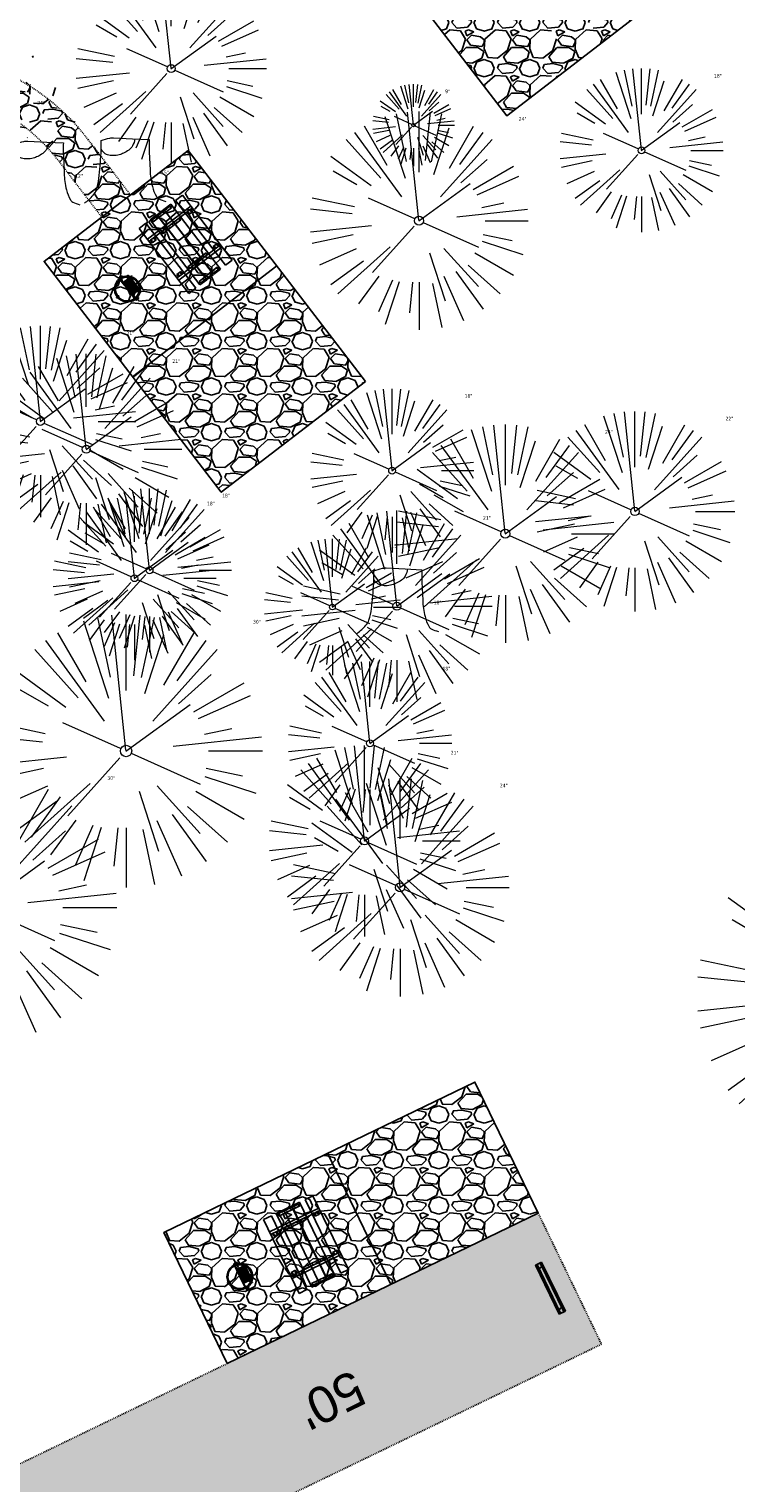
# Model space of a CAD drawing. Header units: feet. Extents: x 1134296 to 1140710, y 647902 to 649877.
# Tile 43 of 57: x 1134805 to 1134883, y 649015 to 649174. Entities that reach past the tile are written whole.
import ezdxf

# ---------------------------------------------------------------- set-up
doc = ezdxf.new("R2010")
doc.units = ezdxf.units.FT
doc.header["$MEASUREMENT"] = 0
doc.linetypes.add('RAD', pattern=[0.13, 0.08, -0.05])
for name, color, linetype, lineweight in [('-ANGLE-IRON', 8, 'Continuous', 25), ('V-SITE-VEGE', 55, 'Continuous', 18), ('V-SITE-VEGE-TEXT', 8, 'Continuous', 18)]:
    doc.layers.add(name, color=color, linetype=linetype, lineweight=lineweight)
for name, color, linetype in [('-BOLTS-LAGS-SCREWS', 7, 'Continuous'), ('-CONCRETE', 9, 'Continuous'), ('-HARDWARE', 7, 'Continuous'), ('-TIMBER', 5, 'Continuous'), ('C-CAMPSITE-PADS', 6, 'Continuous'), ('C-PRKG-ASPH', 8, 'Continuous'), ('C-PRKG-GRVL', 8, 'Continuous'), ('C-PRKG-WHEL-STOP', 9, 'Continuous'), ('C-ROAD-ASPHALT', 1, 'Continuous'), ('C-ROAD-GRVL', 1, 'RAD'), ('C-SWLK-GRVL', 6, 'RAD'), ('C-SWLK-GRVL-PATT', 8, 'Continuous'), ('G-XREF', 7, 'Continuous')]:
    doc.layers.add(name, color=color, linetype=linetype)
doc.styles.add('Arial', font='arial.ttf')
doc.styles.add('SEI-Dim & Leader', font='tahoma.ttf')
pattern_1 = [(228.012787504, (3.6, 5), (-40.00000000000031, -45.00000000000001), [0.67268, -66.5954402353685]), (184.969740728, (3.15, 4.5), (59.99999999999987, 5.000000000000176), [1.15434, -114.27962380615]), (132.510447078, (2, 4.4), (50.00000000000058, -54.99999999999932), [0.8139400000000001, -80.5801629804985]), (267.273689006, (0.05, 3.15), (5.000000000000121, 100.0000000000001), [1.05119, -104.067790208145]), (292.833654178, (0, 2.1), (-24.99999999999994, 60.00000000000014), [1.030775, -102.0468656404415]), (357.273689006, (0.4, 1.15), (-100.0000000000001, 5.000000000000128), [1.05119, -104.067790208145]), (37.6942404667, (1.45, 1.1), (-64.99999999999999, -49.99999999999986), [1.390145, -137.62424274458]), (72.2553283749, (2.55, 1.95), (35.00000000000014, 110), [1.31244, -129.9316074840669]), (121.429565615, (2.95, 3.2), (-40.0000000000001, 64.99999999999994), [1.05475, -104.420365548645]), (175.236358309, (2.4, 4.1), (54.99999999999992, -5.00000000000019), [1.20416, -59.0038128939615]), (222.397437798, (1.2, 4.2), (-59.99999999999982, -54.99999999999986), [1.55724, -154.1668750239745]), (138.814074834, (5, 3.1), (-35.00000000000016, 30), [0.5315049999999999, -52.61922406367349]), (171.46923439, (4.600000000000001, 3.45), (64.99999999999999, -9.999999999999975), [1.011185, -100.107557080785]), (225, (3.6, 3.6), (-5.551115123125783e-16, -4.999999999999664), [0.707105, -6.3639628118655]), (203.198590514, (3.25, 4.2), (24.99999999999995, 9.999999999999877), [0.38079, -37.6980755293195]), (291.801409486, (2.9, 4.050000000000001), (-4.99999999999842, 15.00000000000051), [0.538515, -26.3873090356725]), (30.96375653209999, (3.1, 3.55), (15.00000000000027, 9.999999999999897), [0.874645, -28.2801144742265]), (161.565051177, (3.85, 4), (10.00000000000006, -4.999999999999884), [0.632455, -15.178933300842]), (16.389540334, (0, 4.050000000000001), (49.99999999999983, 15.00000000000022), [0.886, -87.714225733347]), (70.3461759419, (0.8500000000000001, 4.3), (-20.0000000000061, -55.00000000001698), [0.7433049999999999, -73.58703873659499]), (293.198590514, (3.85, 5), (-9.999999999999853, 24.99999999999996), [0.761575, -37.3172905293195]), (343.610459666, (4.149999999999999, 4.3), (-49.99999999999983, 15.00000000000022), [0.8859999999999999, -87.71422573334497]), (339.44395478, (0, 0.95), (-25.00000000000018, 10.00000000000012), [0.8543999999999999, -41.86561872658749]), (294.775140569, (0.8, 0.65), (-25.00000000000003, 55.00000000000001), [0.71589, -70.87321531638]), (66.8014094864, (3.9, 0), (9.999999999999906, 24.99999999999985), [0.761575, -37.3172905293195]), (17.3540246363, (4.2, 0.7000000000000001), (-64.99999999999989, -19.99999999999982), [0.838155, -82.97711807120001]), (69.44395478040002, (1.45, 0), (-10.00000000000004, -24.99999999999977), [0.4272, -42.29281872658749]), (101.309932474, (3.6, 0), (-4.999999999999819, 20.00000000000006), [0.25495, -25.240147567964]), (165.963756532, (3.55, 0.25), (14.99999999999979, -5.000000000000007), [1.030775, -19.5847531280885]), (186.009005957, (2.55, 0.5), (50.00000000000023, 4.999999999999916), [0.9552499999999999, -94.56961587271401]), (303.690067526, (3.1, 3.1), (-4.999999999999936, 9.999999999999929), [0.7211099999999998, -17.30664637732]), (353.157226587, (3.5, 2.5), (85.00000000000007, -10.00000000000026), [1.25897, -124.6378131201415]), (60.9453959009, (4.75, 2.35), (-19.99999999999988, -34.99999999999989), [0.51478, -50.963370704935]), (90, (5, 2.8), (-4.999999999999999, 5), [0.3, -4.699999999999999]), (120.256437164, (2.45, 0.65), (20.00000000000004, -35.00000000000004), [0.69462, -68.76759994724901]), (48.01278750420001, (2.1, 1.25), (40, 44.99999999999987), [1.34536, -65.92276023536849]), (0, (3, 2.25), (5, 5), [1.3, -3.7]), (325.3048464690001, (4.3, 2.25), (50.0000000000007, -34.99999999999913), [0.7905699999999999, -78.26637150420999]), (254.054604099, (4.95, 1.8), (-5.000000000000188, -20.00000000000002), [0.72801, -35.6725394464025]), (207.645975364, (4.75, 1.1), (-94.99999999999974, -50.00000000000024), [1.185325, -117.347370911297]), (175.42607874, (3.7, 0.55), (-64.99999999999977, 5.000000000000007), [1.253995, -124.1453670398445])]
pattern_2 = [(115, (0, 0), (-1.132884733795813, -0.5282728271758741), [])]

# ---------------------------------------------------------------- blocks, each defined once
blk = doc.blocks.new('V-SITE-VEGE-Coniferious Tree 2')
at = {"color": 0, "linetype": 'ByBlock'}
for p, q in [((-0.0574950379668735, 0.2703678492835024), (-0.1039851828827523, 0.4890788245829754)), ((-0.0003172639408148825, 0.0025937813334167), (-0.05229705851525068, 0.4972664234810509)), ((-3.601054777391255e-05, 0.2219193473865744), (-3.601054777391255e-05, 0.5000060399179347)), ((0.02890183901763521, 0.2753366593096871), (0.05222503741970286, 0.4972664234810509)), ((0.0571938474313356, 0.2692740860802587), (0.1039131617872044, 0.4890788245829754)), ((-0.06264093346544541, 0.1926377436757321), (-0.1545378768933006, 0.4755369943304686)), ((-0.07913071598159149, 0.1088658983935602), (-0.2939353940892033, 0.4045257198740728)), ((-0.1460065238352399, 0.2528363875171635), (-0.2500390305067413, 0.4330260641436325)), ((0.06850648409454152, 0.2109817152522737), (0.1382469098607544, 0.425630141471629)), ((0.139142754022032, 0.2410654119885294), (0.2499670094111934, 0.4330260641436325)), ((0.1868724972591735, 0.2572635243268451), (0.2938633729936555, 0.4045257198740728)), ((-0.1756943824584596, 0.1950752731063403), (-0.3346129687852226, 0.3715878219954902)), ((0.09777767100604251, 0.108636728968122), (0.3345409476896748, 0.3715878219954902)), ((-0.2201011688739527, 0.1598873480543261), (-0.4045617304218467, 0.2938993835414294)), ((0.1919663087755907, 0.1728666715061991), (0.3115823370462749, 0.2805763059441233)), ((-0.2844040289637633, 0.1641894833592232), (-0.393144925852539, 0.2269610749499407)), ((0.2487690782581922, 0.143647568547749), (0.4329900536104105, 0.2500030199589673)), ((0.2658942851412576, 0.1183972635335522), (0.4567507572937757, 0.2033670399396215)), ((-0.0009318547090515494, -0.0006770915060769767), (0.2349564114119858, 0.1707208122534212)), ((-0.2961437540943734, 0.06292784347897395), (-0.4891148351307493, 0.1039491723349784)), ((-0.01992166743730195, 0.008854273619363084), (-0.2318825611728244, 0.1032199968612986)), ((-0.3060292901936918, 0.03215663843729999), (-0.4973024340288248, 0.05226104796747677)), ((0.173080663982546, 0.01818771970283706), (0.497230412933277, 0.05226104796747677)), ((0.2872695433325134, 0.06106323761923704), (0.3884790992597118, 0.08257391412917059)), ((0.3024988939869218, 0), (0.4999700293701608, 0)), ((-0.2182782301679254, -0.02292736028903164), (-0.4973024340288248, -0.05226104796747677)), ((-0.02300503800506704, -0.02554197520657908), (-0.2137781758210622, -0.2373882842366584)), ((0.01849546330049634, -0.008260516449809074), (0.2719985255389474, -0.1211160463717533)), ((-0.302185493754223, -0.0642195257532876), (-0.4891148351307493, -0.1039491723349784)), ((0.2936342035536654, -0.06241742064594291), (0.4274066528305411, -0.09084484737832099)), ((-0.2881436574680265, -0.1282723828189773), (-0.4568227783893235, -0.2033670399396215)), ((-0.1320480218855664, -0.1188660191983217), (-0.3716238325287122, -0.3345769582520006)), ((0.1143820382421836, -0.1271057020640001), (0.2718110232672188, -0.301920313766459)), ((0.2891445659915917, -0.09395946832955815), (0.4755009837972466, -0.1545018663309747)), ((0.04781873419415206, -0.1473038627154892), (0.1192466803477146, -0.3671294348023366)), ((0.2555295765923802, -0.1475434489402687), (0.4329900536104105, -0.2500030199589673)), ((-0.254528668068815, -0.1848980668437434), (-0.4045617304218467, -0.2938993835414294)), ((0.2253521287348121, -0.2029399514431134), (0.3715518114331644, -0.3345769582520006)), ((-0.1842986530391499, -0.2536176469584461), (-0.2766747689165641, -0.3807650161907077)), ((0.1131111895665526, -0.2541280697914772), (0.2033310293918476, -0.4567867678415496)), ((0.1688618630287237, -0.2324611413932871), (0.2938633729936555, -0.4045257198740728)), ((-0.1213812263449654, -0.2725449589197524), (-0.1855903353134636, -0.4167758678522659)), ((-0.09098502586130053, -0.2799408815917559), (-0.1545378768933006, -0.4755369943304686)), ((-0.02966136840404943, -0.2817638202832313), (-0.04434904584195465, -0.4216092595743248)), ((-3.601054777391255e-05, -0.2817638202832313), (-3.601054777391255e-05, -0.5000060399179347)), ((0.06104806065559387, -0.2873055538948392), (0.1039131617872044, -0.4890788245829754))]:
    blk.add_line(p, q, dxfattribs=at)
blk.add_circle((-3.601054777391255e-05, 0), 0.02083358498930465)
blk = doc.blocks.new('V-SITE-VEGE-Stump')
for points in [[(-0.07764030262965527, 0.1564565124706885, -0.02766804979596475), (-0.05341885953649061, 0.1633605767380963, -0.0679781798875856), (-0.04316680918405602, 0.1642506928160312), (0.008593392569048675, 0.1616126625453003), (0.05395851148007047, 0.1590945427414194)], [(0.01506844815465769, 0.161253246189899, -0.08286378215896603), (0.008147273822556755, 0.1419669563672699, -0.1113242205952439), (-0.002098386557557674, 0.130555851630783, -0.03931328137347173), (-0.01592715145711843, 0.1222882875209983, -0.04919659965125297), (-0.02797848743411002, 0.1177254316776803, -0.06600187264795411), (-0.0446681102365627, 0.1155126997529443, -0.07018691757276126), (-0.06035359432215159, 0.1177254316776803, -0.1148593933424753), (-0.06850904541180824, 0.1222766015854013, -0.0759377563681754), (-0.07734269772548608, 0.1331671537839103)], [(0.05395851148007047, 0.1590945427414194, 0.004334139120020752), (0.05376627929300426, 0.1369184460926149, 0.00834373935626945), (0.05395851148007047, 0.1253997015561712), (0.05605689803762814, 0.07623641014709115, 0.04625247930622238), (0.06241632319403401, 0.03170819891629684, 0.06962485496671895), (0.07334360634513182, 0.00381048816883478, 0.1497246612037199), (0.07941695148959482, -0.001975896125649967, 0.05852299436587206), (0.09922370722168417, -0.009139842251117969)], [(-0.122905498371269, -0.01429599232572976, 0.05261256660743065), (-0.09863241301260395, 0.007697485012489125, 0.1061947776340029), (-0.09053039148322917, 0.02191696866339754, 0.04486152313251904), (-0.08374707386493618, 0.05273626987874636, 0.02007395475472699), (-0.07764030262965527, 0.1228815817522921, 0.01167487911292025), (-0.07732468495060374, 0.1363966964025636, 0.007866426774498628), (-0.07764030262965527, 0.1564565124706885)]]:
    blk.add_lwpolyline(points, format="xyb")
blk = doc.blocks.new('C_XBASE-PACTOLA_02403811')
at = {"layer": 'V-SITE-VEGE'}
for name, p, xscale, yscale, zscale in [('V-SITE-VEGE-Coniferious Tree 2', (1134820.595, 649169.968), 20.99974632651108, 20.99974632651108, 20.99974632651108), ('V-SITE-VEGE-Coniferious Tree 2', (1134872.324, 649160.985), 17.99978256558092, 17.99978256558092, 17.99978256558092), ('V-SITE-VEGE-Coniferious Tree 2', (1134847.242, 649163.767), 8.999891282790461, 8.999891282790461, 8.999891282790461), ('V-SITE-VEGE-Stump', (1134806.56, 649155.39), 40.31522404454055, 40.31522404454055, 40.31522404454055), ('V-SITE-VEGE-Stump', (1134816.009, 649155.756), 40.31522404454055, 40.31522404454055, 40.31522404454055), ('V-SITE-VEGE-Coniferious Tree 2', (1134806.217, 649131.199), 20.99974632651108, 20.99974632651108, 20.99974632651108), ('V-SITE-VEGE-Coniferious Tree 2', (1134811.259, 649128.138), 20.99974632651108, 20.99974632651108, 20.99974632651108), ('V-SITE-VEGE-Coniferious Tree 2', (1134844.9, 649125.796), 17.99978256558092, 17.99978256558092, 17.99978256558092), ('V-SITE-VEGE-Coniferious Tree 2', (1134871.596, 649121.31), 21.99973424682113, 21.99973424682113, 21.99973424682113), ('V-SITE-VEGE-Coniferious Tree 2', (1134818.218, 649114.843), 17.99978256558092, 17.99978256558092, 17.99978256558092), ('V-SITE-VEGE-Coniferious Tree 2', (1134816.556, 649113.971), 17.99978256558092, 17.99978256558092, 17.99978256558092), ('V-SITE-VEGE-Coniferious Tree 2', (1134845.42, 649110.898), 20.99974632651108, 20.99974632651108, 20.99974632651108), ('V-SITE-VEGE-Coniferious Tree 2', (1134838.328, 649110.807), 14.99981880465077, 14.99981880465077, 14.99981880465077), ('V-SITE-VEGE-Stump', (1134845.999, 649108.487), 40.31522404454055, 40.31522404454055, 40.31522404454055), ('V-SITE-VEGE-Coniferious Tree 2', (1134815.631, 649094.987), 29.99963760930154, 29.99963760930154, 29.99963760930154), ('V-SITE-VEGE-Coniferious Tree 2', (1134842.463, 649095.83), 17.99978256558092, 17.99978256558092, 17.99978256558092), ('V-SITE-VEGE-Coniferious Tree 2', (1134841.87, 649085.101), 20.99974632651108, 20.99974632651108, 20.99974632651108), ('V-SITE-VEGE-Coniferious Tree 2', (1134799.621, 649077.804), 29.99963760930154, 29.99963760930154, 29.99963760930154), ('V-SITE-VEGE-Coniferious Tree 2', (1134896.434, 649068.267), 35.99956513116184, 35.99956513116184, 35.99956513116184)]:
    blk.add_blockref(name, p, dxfattribs=dict(at, xscale=xscale, yscale=yscale, zscale=zscale))
at = {"layer": 'V-SITE-VEGE', "xscale": 23.99971008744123, "yscale": 23.99971008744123, "zscale": 23.99971008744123, "rotation": 8.537736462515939e-07}
for p in [(1134847.857, 649153.259), (1134857.354, 649118.862), (1134845.779, 649079.993)]:
    blk.add_blockref('V-SITE-VEGE-Coniferious Tree 2', p, dxfattribs=at)
at = {"layer": 'V-SITE-VEGE-TEXT', "char_height": 0.4, "attachment_point": 7, "style": 'SEI-Dim & Leader'}
for s, insert in [('18"', (1134880.29934375, 649168.985)), ('24"', (1134805.864125, 649166.017)), ('9"', (1134850.729671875, 649167.267)), ('24"', (1134858.824125, 649164.259)), ('12"', (1134810.037594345, 649157.99)), ('15"', (1134819.486594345, 649158.356)), ('21"', (1134815.688234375, 649140.699)), ('21"', (1134820.730234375, 649137.638)), ('18"', (1134852.87534375, 649133.796)), ('22"', (1134881.565864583, 649131.31)), ('24"', (1134868.321125, 649129.862)), ('18"', (1134826.19334375, 649122.843)), ('18"', (1134824.53134375, 649121.971)), ('21"', (1134854.891234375, 649120.398)), ('15"', (1134844.807453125, 649117.307)), ('18"', (1134849.476594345, 649111.0869999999)), ('30"', (1134829.58990625, 649108.987)), ('18"', (1134850.43834375, 649103.83)), ('21"', (1134851.341234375, 649094.601)), ('30"', (1134813.57990625, 649091.804)), ('24"', (1134856.746125, 649090.993))]:
    blk.add_mtext(s, dxfattribs=dict(at, insert=insert))
blk = doc.blocks.new('Wheel_Stop')
for points in [[(-36, 6.75), (36, 6.75)], [(-36, -2.25), (-36, 6.75)], [(-35.625, 4.5), (-36, 6.75)], [(-35.625, 0), (-36, -2.25)], [(-35.955, 6.48), (35.955, 6.48)], [(-35.625, 4.5), (-35.625, 0)], [(-35.625, 4.5), (35.625, 4.5)], [(-35.625, 0), (35.625, 0)], [(35.625, 4.5), (36, 6.75)], [(35.625, 4.5), (35.625, 0)], [(35.625, 0), (36, -2.25)], [(36, -2.25), (36, 6.75)], [(-36, -2.25), (36, -2.25)], [(-35.955, -1.98), (35.955, -1.98)]]:
    blk.add_lwpolyline(points)
for centre in [(-30, 2.25), (30, 2.25)]:
    blk.add_circle(centre, 0.5)
blk = doc.blocks.new('10FT_Precast Table')
at = {"layer": '-ANGLE-IRON'}
for p, q in [((-28.53399626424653, 27.12499979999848), (-28.53399626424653, 33.62500020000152)), ((-28.53399626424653, 33.62500020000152), (-24.53403626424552, 33.62500020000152)), ((-24.53403626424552, 27.12499979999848), (-28.53399626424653, 27.12499979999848)), ((-24.53403626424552, 33.62500020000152), (-24.53403626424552, 27.12499979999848)), ((28.46604333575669, 27.12499979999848), (28.46604333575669, 33.62500020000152)), ((28.46604333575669, 33.62500020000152), (32.4660033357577, 33.62500020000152)), ((32.4660033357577, 27.12499979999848), (28.46604333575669, 27.12499979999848)), ((32.4660033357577, 33.62500020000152), (32.4660033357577, 27.12499979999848)), ((-49.49999999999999, 15.84066587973), (-52.49999999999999, 15.84066587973)), ((-52.49999999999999, 15.84066587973), (-52.49999999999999, -14.65933416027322)), ((-49.49999999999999, -14.65933416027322), (-49.49999999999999, 15.84066587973)), ((-25.53399626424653, 15.8406658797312), (-28.53399626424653, 15.8406658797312)), ((-28.53399626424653, 15.8406658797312), (-28.53399626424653, -14.65933416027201)), ((-25.53399626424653, -14.65933416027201), (-25.53399626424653, 15.8406658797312)), ((32.4660033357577, 15.84066587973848), (29.4660033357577, 15.84066587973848)), ((29.4660033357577, 15.84066587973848), (29.4660033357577, -14.65933416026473)), ((32.4660033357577, -14.65933416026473), (32.4660033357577, 15.84066587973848)), ((52.50000000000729, 15.8406658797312), (49.50000000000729, 15.8406658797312)), ((49.50000000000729, 15.8406658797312), (49.50000000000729, -14.65933416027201)), ((52.50000000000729, -14.65933416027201), (52.50000000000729, 15.8406658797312)), ((-52.49999999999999, -14.65933416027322), (-49.49999999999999, -14.65933416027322)), ((-28.53399626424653, -14.65933416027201), (-25.53399626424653, -14.65933416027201)), ((29.4660033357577, -14.65933416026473), (32.4660033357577, -14.65933416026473)), ((49.50000000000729, -14.65933416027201), (52.50000000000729, -14.65933416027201)), ((-28.53399626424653, -33.62500019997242), (-28.53399626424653, -27.12499979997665)), ((-28.53399626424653, -27.12499979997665), (-24.53403626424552, -27.12499979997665)), ((-24.53403626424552, -33.62500019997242), (-28.53399626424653, -33.62500019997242)), ((-24.53403626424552, -27.12499979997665), (-24.53403626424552, -33.62500019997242)), ((28.46604333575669, -33.62500019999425), (28.46604333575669, -27.1249997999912)), ((28.46604333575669, -27.1249997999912), (32.4660033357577, -27.1249997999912)), ((32.4660033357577, -33.62500019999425), (28.46604333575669, -33.62500019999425)), ((32.4660033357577, -27.1249997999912), (32.4660033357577, -33.62500019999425))]:
    blk.add_line(p, q, dxfattribs=at)
at = {"layer": '-BOLTS-LAGS-SCREWS'}
for centre in [(-26.53401626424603, 32.12500020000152), (-26.53401626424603, 28.62499979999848), (30.46602333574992, 32.12500020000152), (30.46602333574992, 28.62499979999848), (-50.99999999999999, 14.84066987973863), (-50.99999999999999, 9.340670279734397), (-50.99999999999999, 3.340670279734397), (-27.03399626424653, 14.84066987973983), (-27.03399626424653, 9.340670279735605), (-27.03399626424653, 3.340670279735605), (30.9660033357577, 14.84066987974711), (30.9660033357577, 9.34067027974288), (30.9660033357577, 3.340670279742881), (51.00000000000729, 14.84066987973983), (51.00000000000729, 9.340670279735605), (51.00000000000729, 3.340670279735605), (-50.99999999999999, -2.159338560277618), (-50.99999999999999, -8.159338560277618), (-50.99999999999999, -13.65933816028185), (-27.03399626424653, -2.15933856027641), (-27.03399626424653, -8.15933856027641), (-27.03399626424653, -13.65933816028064), (30.9660033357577, -2.159338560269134), (30.9660033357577, -8.159338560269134), (30.9660033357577, -13.65933816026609), (51.00000000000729, -2.15933856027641), (51.00000000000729, -8.15933856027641), (51.00000000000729, -13.65933816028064), (-26.53401626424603, -28.62499979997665), (-26.53401626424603, -32.12500019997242), (30.46602333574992, -28.6249997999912), (30.46602333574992, -32.12500019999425)]:
    blk.add_circle(centre, 0.15625000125, dxfattribs=at)
at = {"layer": '-CONCRETE'}
for p, q in [((-32.03399630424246, -35.99999999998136), (-32.03399630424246, 35.99999999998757)), ((-28.53399626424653, 35.99999999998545), (-28.53399626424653, 33.62500020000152)), ((-28.53399626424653, -27.12499979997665), (-28.53399626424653, 27.12499979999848)), ((32.4660033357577, 36), (32.4660033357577, 33.62500020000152)), ((32.4660033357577, -27.1249997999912), (32.4660033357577, 27.12499979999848)), ((35.96600337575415, -35.99999999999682), (35.96600337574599, 35.99999999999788)), ((-28.53399626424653, -35.99999999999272), (-28.53399626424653, -33.62500019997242)), ((32.4660033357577, -33.62500019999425), (32.4660033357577, -36))]:
    blk.add_line(p, q, dxfattribs=at)
at = {"layer": '-TIMBER'}
for p, q in [((-53.99999999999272, 24.74999999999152), (-54, 35.99999999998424)), ((-54, 35.99999999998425), (54, 36.0000000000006)), ((-54, 24.74999999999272), (53.99999999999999, 24.74999999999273)), ((54.00000000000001, 24.75000000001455), (54.00000000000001, 36)), ((-53.99999999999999, 6.465667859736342), (-53.99999999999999, 17.71566785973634)), ((-53.99999999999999, 17.71566785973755), (54, 17.71566785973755)), ((-53.99999999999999, 6.46566785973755), (54, 6.46566785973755)), ((-53.99999999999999, -5.034336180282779), (-53.99999999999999, 6.215667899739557)), ((-53.99999999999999, 6.215667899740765), (54, 6.215667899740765)), ((54.00000000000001, 17.71566785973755), (54.00000000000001, 6.46566785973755)), ((54.00000000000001, 6.215667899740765), (54.00000000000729, -5.034336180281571)), ((54.00000000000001, -5.034336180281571), (-53.99999999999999, -5.034336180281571)), ((-53.99999999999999, -16.53433614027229), (-53.99999999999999, -5.28433614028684)), ((54.00000000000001, -5.284336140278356), (-53.99999999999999, -5.284336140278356)), ((54.00000000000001, -16.53433614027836), (-53.99999999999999, -16.53433614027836)), ((54.00000000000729, -5.28433614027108), (54.00000000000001, -16.53433614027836)), ((-54, -35.99999999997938), (-53.99999999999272, -24.74999999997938)), ((-54, -24.74999999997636), (53.99999999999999, -24.75000000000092)), ((-54, -35.99999999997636), (53.99999999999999, -36.00000000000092)), ((54.00000000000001, -36), (54.00000000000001, -24.75))]:
    blk.add_line(p, q, dxfattribs=at)
blk = doc.blocks.new('*X386')
at = {"color": 0}
for p, q in [((146.0622026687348, 353.5980429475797), (146.1426743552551, 353.6785146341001)), ((146.0622026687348, 352.8909361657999), (146.8122026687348, 353.6409361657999)), ((146.0622026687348, 352.5373827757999), (146.8122026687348, 353.2873827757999)), ((146.0622026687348, 351.8302759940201), (146.8122026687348, 352.5802759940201)), ((146.0622026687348, 351.4767226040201), (146.8122026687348, 352.2267226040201)), ((146.0622026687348, 350.7696158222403), (146.8122026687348, 351.5196158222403)), ((146.3246548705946, 350.6785146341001), (146.8122026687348, 351.1660624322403))]:
    blk.add_line(p, q, dxfattribs=at)
blk = doc.blocks.new('Pilot Rocks FS-30_18_PA')
at = {"layer": '-HARDWARE'}
for p, q in [((-8.817777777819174, 0.04421580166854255), (-17.86666666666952, 0.04421580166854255)), ((-17.86666666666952, 0.04421580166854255), (-12.77892653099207, 0.04421580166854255)), ((-10.20000000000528, 0.04421580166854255), (10.19999999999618, 0.04421580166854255)), ((8.817777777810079, 0.04421580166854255), (17.86666666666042, 0.04421580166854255)), ((12.77892653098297, 0.04421580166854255), (17.86666666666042, 0.04421580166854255)), ((-18.93333333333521, -4.555784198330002), (-18.93333333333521, -1.355784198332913)), ((-18.93333333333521, -1.355784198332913), (-18.86666666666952, -1.355784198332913)), ((-18.86666666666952, -1.355784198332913), (-18.86666666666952, -0.9557841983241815)), ((-18.86666666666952, -1.355784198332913), (-18.86666666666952, -0.9557841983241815)), ((-18.20000000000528, -1.355784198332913), (-18.20000000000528, -0.9557841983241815)), ((-18.20000000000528, -0.9557841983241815), (-18.20000000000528, -1.355784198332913)), ((-18.20000000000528, -1.355784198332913), (-18.13333333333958, -1.355784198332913)), ((-18.13333333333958, -1.355784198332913), (-18.13333333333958, -4.555784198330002)), ((-8.817777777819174, -0.6224508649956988), (-17.86666666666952, -0.6224508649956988)), ((-13.33940419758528, -0.6224508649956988), (-17.86666666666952, -0.6224508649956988)), ((-10.20000000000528, -0.6224508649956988), (10.19999999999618, -0.6224508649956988)), ((-10.20000000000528, -0.6224508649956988), (-10.20000000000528, -11.31238912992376)), ((-10.20000000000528, -11.31238912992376), (-10.20000000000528, -14.84572246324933)), ((-10.20000000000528, -13.68324198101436), (-10.20000000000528, -14.84572246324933)), ((-9.533333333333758, -0.6224508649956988), (-9.533333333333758, -11.31238912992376)), ((-9.533333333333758, -11.31238912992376), (-9.533333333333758, -14.84572246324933)), ((-9.533333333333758, -11.64572246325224), (9.533333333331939, -11.64572246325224)), ((-9.533333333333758, -12.31238912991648), (9.533333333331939, -12.31238912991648)), ((-9.533333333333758, -14.84572246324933), (-9.533333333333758, -14.47618734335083)), ((-8.817777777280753, -0.6224508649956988), (-8.817777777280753, -11.64572246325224)), ((-8.284444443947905, -0.6224508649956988), (-8.284444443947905, -11.64572246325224)), ((-7.502222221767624, -0.6224508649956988), (-7.502222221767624, -11.64572246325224)), ((-6.9688888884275, -0.6224508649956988), (-6.9688888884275, -11.64572246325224)), ((-6.18666666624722, -0.6224508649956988), (-6.18666666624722, -11.64572246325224)), ((-5.653333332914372, -0.6224508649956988), (-5.653333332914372, -11.64572246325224)), ((-4.871111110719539, -0.6224508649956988), (-4.871111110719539, -11.64572246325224)), ((-4.337777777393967, -0.6224508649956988), (-4.337777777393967, -11.64572246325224)), ((-3.555555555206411, -0.6224508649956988), (-3.555555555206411, -11.64572246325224)), ((-3.022222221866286, -0.6224508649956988), (-3.022222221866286, -11.64572246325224)), ((-2.23999999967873, -0.6224508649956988), (-2.23999999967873, -11.64572246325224)), ((-1.706666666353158, -0.6224508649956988), (-1.706666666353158, -11.64572246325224)), ((-0.9244444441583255, -0.6224508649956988), (-0.9244444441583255, -11.64572246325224)), ((-0.3911111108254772, -0.6224508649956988), (-0.3911111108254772, -11.64572246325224)), ((0.3911111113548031, -0.6224508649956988), (0.3911111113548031, -11.64572246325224)), ((0.9244444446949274, -0.6224508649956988), (0.9244444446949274, -11.64572246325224)), ((1.706666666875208, -0.6224508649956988), (1.706666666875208, -11.64572246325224)), ((2.240000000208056, -0.6224508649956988), (2.240000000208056, -11.64572246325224)), ((3.022222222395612, -0.6224508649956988), (3.022222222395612, -11.64572246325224)), ((3.555555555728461, -0.6224508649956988), (3.555555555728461, -11.64572246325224)), ((4.337777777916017, -0.6224508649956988), (4.337777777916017, -11.64572246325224)), ((4.871111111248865, -0.6224508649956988), (4.871111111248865, -11.64572246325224)), ((5.653333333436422, -0.6224508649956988), (5.653333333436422, -11.64572246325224)), ((6.18666666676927, -0.6224508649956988), (6.18666666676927, -11.64572246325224)), ((6.968888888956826, -0.6224508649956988), (6.968888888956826, -11.64572246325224)), ((7.502222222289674, -0.6224508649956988), (7.502222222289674, -11.64572246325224)), ((8.28444444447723, -0.6224508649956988), (8.28444444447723, -11.64572246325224)), ((8.817777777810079, -0.6224508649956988), (8.817777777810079, -11.64572246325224)), ((17.86666666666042, -0.6224508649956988), (8.817777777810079, -0.6224508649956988)), ((9.533333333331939, -0.6224508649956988), (9.533333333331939, -11.31238912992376)), ((9.533333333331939, -11.31238912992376), (9.533333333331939, -14.84572246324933)), ((9.533333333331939, -14.47618734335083), (9.533333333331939, -14.84572246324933)), ((10.19999999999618, -0.6224508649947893), (10.19999999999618, -11.31238912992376)), ((10.19999999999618, -11.31238912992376), (10.19999999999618, -14.84572246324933)), ((10.19999999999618, -14.84572246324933), (10.19999999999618, -13.68324198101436)), ((18.13333333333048, -4.555784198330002), (18.13333333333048, -1.355784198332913)), ((18.13333333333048, -1.355784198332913), (18.19999999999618, -1.355784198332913)), ((18.93333333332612, -4.555784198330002), (18.13333333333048, -4.555784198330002)), ((18.19999999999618, -1.355784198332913), (18.19999999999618, -0.9557841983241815)), ((18.19999999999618, -1.355784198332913), (18.19999999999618, -0.9557841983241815)), ((18.86666666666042, -1.355784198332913), (18.86666666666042, -0.9557841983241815)), ((18.86666666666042, -0.9557841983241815), (18.86666666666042, -1.355784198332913)), ((18.86666666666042, -1.355784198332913), (18.93333333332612, -1.355784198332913)), ((18.93333333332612, -1.355784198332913), (18.93333333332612, -4.555784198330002))]:
    blk.add_line(p, q, dxfattribs=at)
at = {"layer": '-HARDWARE', "flags": 128}
for points in [[(0.04426932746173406, 18.18944163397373, 1), (-0.6223972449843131, 18.18908719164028), (-0.6206959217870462, 14.98908764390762, 1), (0.04597065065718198, 14.98944208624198), (0.04426932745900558, 18.18944163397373)], [(-11.77825193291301, -8.933957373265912, -1), (-11.29140720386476, -9.3893985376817), (-13.47752479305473, -11.72625323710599, -1), (-13.96436952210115, -11.27081207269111), (-11.77825193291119, -8.93395737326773)], [(11.77825193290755, -8.933957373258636, 1), (11.29140720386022, -9.389398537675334), (13.47752479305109, -11.72625323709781, 1), (13.96436952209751, -11.27081207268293), (11.77825193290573, -8.933957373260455)]]:
    blk.add_lwpolyline(points, format="xyb", dxfattribs=at)
at = {"layer": '-HARDWARE'}
for points in [[(-18.93333333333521, -4.555784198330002), (-18.93333333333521, -1.355784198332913), (-18.13333333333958, -1.355784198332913), (-18.13333333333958, -4.555784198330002)], [(-7.502222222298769, -11.64572246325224), (-8.28444444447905, -11.64572246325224), (-8.28444444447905, -0.6224508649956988), (-7.502222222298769, -0.6224508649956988)], [(-6.186666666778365, -11.64572246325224), (-6.968888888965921, -11.64572246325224), (-6.968888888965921, -0.6224508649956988), (-6.186666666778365, -0.6224508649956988)], [(-4.87111111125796, -11.64572246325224), (-5.653333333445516, -11.64572246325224), (-5.653333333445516, -0.6224508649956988), (-4.87111111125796, -0.6224508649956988)], [(-3.555555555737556, -11.64572246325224), (-4.337777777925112, -11.64572246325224), (-4.337777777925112, -0.6224508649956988), (-3.555555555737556, -0.6224508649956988)], [(-2.240000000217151, -11.64572246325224), (-3.022222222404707, -11.64572246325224), (-3.022222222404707, -0.6224508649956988), (-2.240000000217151, -0.6224508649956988)], [(-0.9244444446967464, -11.64572246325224), (-1.706666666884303, -11.64572246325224), (-1.706666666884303, -0.6224508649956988), (-0.9244444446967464, -0.6224508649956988)], [(-0.3911111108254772, -11.64572246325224), (0.3911111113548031, -11.64572246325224), (0.3911111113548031, -0.6224508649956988), (-0.3911111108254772, -0.6224508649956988)], [(0.9244444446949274, -11.64572246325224), (1.706666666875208, -11.64572246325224), (1.706666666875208, -0.6224508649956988), (0.9244444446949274, -0.6224508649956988)], [(2.240000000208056, -11.64572246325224), (3.022222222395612, -11.64572246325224), (3.022222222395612, -0.6224508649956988), (2.240000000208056, -0.6224508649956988)], [(3.555555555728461, -11.64572246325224), (4.337777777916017, -11.64572246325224), (4.337777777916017, -0.6224508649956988), (3.555555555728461, -0.6224508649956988)], [(4.871111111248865, -11.64572246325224), (5.653333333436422, -11.64572246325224), (5.653333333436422, -0.6224508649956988), (4.871111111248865, -0.6224508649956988)], [(6.18666666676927, -11.64572246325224), (6.968888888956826, -11.64572246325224), (6.968888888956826, -0.6224508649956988), (6.18666666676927, -0.6224508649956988)], [(7.502222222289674, -11.64572246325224), (8.28444444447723, -11.64572246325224), (8.28444444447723, -0.6224508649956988), (7.502222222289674, -0.6224508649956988)], [(18.93333333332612, -4.555784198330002), (18.93333333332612, -1.355784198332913), (18.13333333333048, -1.355784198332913), (18.13333333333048, -4.555784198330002)]]:
    blk.add_lwpolyline(points, close=True, dxfattribs=at)
for centre, radius, start, end in [((-17.86666666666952, -0.9557841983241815), 1, 90, 180), ((-17.86666666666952, -0.9557841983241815), 1, 90, 180), ((0, 9.094947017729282e-13), 17.06666666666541, 0.1484403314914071, 179.8515596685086), ((0, 0), 15.73333333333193, 0.1610200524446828, 179.8389799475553), ((17.86666666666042, -0.9557841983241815), 1, 0, 90), ((17.86666666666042, -0.9557841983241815), 1, 0, 90), ((-17.86666666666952, -0.9557841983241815), 0.3333333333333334, 90, 180), ((-17.86666666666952, -0.9557841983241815), 0.3333333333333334, 90, 180), ((0, 9.094947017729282e-13), 17.06666666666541, 182.0901397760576, 220.7490543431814), ((0, 0), 15.73333333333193, 182.2673591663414, 220.2247561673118), ((-9.094947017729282e-13, 1.818989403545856e-12), 17.06666666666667, 220.7490543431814, 233.2977773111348), ((-9.094947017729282e-13, 1.818989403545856e-12), 15.73333333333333, 220.2247561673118, 229.5860659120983), ((-9.866666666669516, -11.64572246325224), 0.3333333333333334, 0, 180), ((-9.866666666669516, -14.84572246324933), 0.3333333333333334, 180, 0), ((-9.866666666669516, -14.84572246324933), 0.3333333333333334, 180, 0), ((-9.094947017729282e-13, 1.818989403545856e-12), 15.73333333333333, 232.7040475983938, 307.2959524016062), ((-9.094947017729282e-13, 1.818989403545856e-12), 17.06666666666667, 236.0413981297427, 303.9586018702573), ((9.866666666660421, -11.64572246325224), 0.3333333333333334, 0, 180), ((9.866666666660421, -14.84572246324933), 0.3333333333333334, 180, 0), ((9.866666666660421, -14.84572246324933), 0.3333333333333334, 180, 0), ((-9.094947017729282e-13, 1.818989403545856e-12), 15.73333333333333, 310.4139340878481, 319.7752438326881), ((-6.821210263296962e-11, 6.548361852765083e-11), 17.06666666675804, 306.7022226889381, 319.2509456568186), ((0, 0), 15.73333333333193, 319.7752438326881, 357.7326408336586), ((0, 9.094947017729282e-13), 17.06666666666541, 319.2509456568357, 357.9098602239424), ((17.86666666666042, -0.9557841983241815), 0.3333333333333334, 0, 90), ((17.86666666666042, -0.9557841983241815), 0.3333333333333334, 0, 90)]:
    blk.add_arc(centre, radius, start, end, dxfattribs=at)
at = {"layer": '-HARDWARE', "rotation": 180}
for p, xscale, yscale, zscale in [((137.6663495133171, 372.583162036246), 1.066666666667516, 1.066666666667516, 1.066666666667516), ((-137.6663495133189, 372.583162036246), -1.066666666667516, 1.066666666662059, 1.066666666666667)]:
    blk.add_blockref('*X386', p, dxfattribs=dict(at, xscale=xscale, yscale=yscale, zscale=zscale))
blk = doc.blocks.new('C_PBASE-PACTOLA_02403811')
at = {"layer": 'C-CAMPSITE-PADS'}
for points in [[(1134873.379357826, 649176.9662107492), (1134857.520627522, 649164.7801255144), (1134838.02289113, 649190.1540940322), (1134853.881621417, 649202.3401792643)], [(1134841.967433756, 649135.6007480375), (1134826.108703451, 649123.4146628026), (1134806.61096706, 649148.7886313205), (1134822.469697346, 649160.9747165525)]]:
    blk.add_lwpolyline(points, close=True, dxfattribs=at)
for points in [[(1134826.751884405, 649027.6686418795), (1134819.791480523, 649042.0753340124), (1134854.007374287, 649058.6062932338), (1134860.967778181, 649044.1996010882)], [(1134826.751884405, 649027.6686418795), (1134860.967778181, 649044.1996010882)]]:
    blk.add_lwpolyline(points, dxfattribs=at)
at = {"layer": 'C-ROAD-ASPHALT'}
blk.add_lwpolyline([(1134609.502741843, 649004.1715281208, -0.08481675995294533), (1134717.918854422, 649151.0643979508), (1134791.743864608, 649222.0439889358, -0.04164346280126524), (1134816.518779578, 649242.1816391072), (1134837.543218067, 649256.5428028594, -0.2654684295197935), (1134923.566161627, 649263.4658695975), (1134945.862647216, 649253.0055803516, -0.03670103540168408), (1135008.742528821, 649217.6654234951), (1135070.901654, 649176.4593855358, -0.3025232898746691), (1135097.532652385, 649113.0929439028), (1135091.831089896, 649083.3959326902, -0.0492726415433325), (1135086.690765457, 649066.0532714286), (1135029.43531187, 648925.4119419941, -0.009218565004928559), (1135022.286728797, 648908.7392420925), (1134970.105907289, 648792.9779079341, 0.09466954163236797), (1134957.786175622, 648834.7349342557), (1134921.92741579, 648904.3472810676, 0.300313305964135), (1134722.086161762, 649016.5601342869), (1134632.500993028, 649010.1122188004, 0.09071439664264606)], format="xyb", close=True, dxfattribs=at)
at = {"layer": 'C-ROAD-GRVL', "flags": 128}
for points in [[(1134860.967778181, 649044.1996010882), (1134867.928182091, 649029.7929088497)], [(1134867.928182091, 649029.7929088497), (1134820.431118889, 649006.8453275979)]]:
    blk.add_lwpolyline(points, dxfattribs=at)
blk.add_lwpolyline([(1134782.201150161, 649012.1301081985, 0.1688365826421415), (1134798.507401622, 649014.0226916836), (1134826.751884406, 649027.6686418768)], format="xyb", dxfattribs=at)
at = {"layer": 'C-SWLK-GRVL', "flags": 128}
for points in [[(1134816.126205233, 649156.1002824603), (1134811.334702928, 649162.3358487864, 0.2175701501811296), (1134793.711921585, 649171.6712274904), (1134784.307916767, 649172.2237608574)], [(1134784.073300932, 649168.2306473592), (1134793.47730575, 649167.6781139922, -0.217570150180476), (1134808.162956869, 649159.898631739), (1134812.954459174, 649153.6630654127)]]:
    blk.add_lwpolyline(points, format="xyb", dxfattribs=at)
at = {"layer": 'Defpoints'}
blk.add_lwpolyline([(1134832.21856555, 649148.2877322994), (1134816.359835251, 649136.101647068)], dxfattribs=at)
at = {"layer": 'Defpoints', "flags": 128}
blk.add_lwpolyline([(1134844.760249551, 649036.3691467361), (1134837.79984566, 649050.7758388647)], dxfattribs=at)
at = {"layer": '-HARDWARE'}
for p, xscale, yscale, zscale, rotation in [((1134815.784879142, 649145.7489223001), 0.08333333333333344, 0.08333333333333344, 0.08333333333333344, 127.5392135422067), ((1134828.153950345, 649037.2307914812), 0.0833333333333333, 0.0833333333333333, 0.0833333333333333, 115.7869001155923)]:
    blk.add_blockref('Pilot Rocks FS-30_18_PA', p, dxfattribs=dict(at, xscale=xscale, yscale=yscale, zscale=zscale, rotation=rotation))
for p, xscale, yscale, zscale, rotation in [((1134822.190044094, 649150.670746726), 0.08333333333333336, 0.08333333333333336, 0.08333333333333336, 127.5392135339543), ((1134835.42732893, 649040.744828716), 0.08333333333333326, 0.08333333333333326, 0.08333333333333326, 115.7869001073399)]:
    blk.add_blockref('10FT_Precast Table', p, dxfattribs=dict(xscale=xscale, yscale=yscale, zscale=zscale, rotation=rotation))
at = {"layer": 'C-PRKG-WHEL-STOP', "xscale": 0.08333333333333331, "yscale": 0.08333333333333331, "zscale": 0.08333333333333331, "rotation": 295.7868997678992}
blk.add_blockref('Wheel_Stop', (1134862.140658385, 649035.8815027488), dxfattribs=at)
at = {"layer": 'C-CAMPSITE-PADS', "style": 'Arial'}
blk.add_text("50'", height=4, rotation=206.2825594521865, dxfattribs=at).set_placement((1134840.597250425, 649027.0596935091))
blk = doc.blocks.new('C_PHTCH-PACTOLA_02403811')
at = {"layer": 'C-PRKG-ASPH'}
h = blk.add_hatch(dxfattribs=at)
h.set_pattern_fill('ANSI31', color=256, scale=10, angle=70)
h.set_pattern_definition(pattern_2)
edge = h.paths.add_edge_path(flags=16)
edge.add_arc((1135093.567290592, 648760.3570235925), 541.9999999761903, 143.5703577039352, 153.2664360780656, ccw=False)
edge.add_arc((1135093.567290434, 648760.3570237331), 541.9999997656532, 133.8742793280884, 143.5703577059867, ccw=False)
edge.add_line((1134717.918854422, 649151.0643979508), (1134791.743864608, 649222.0439889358))
edge.add_arc((1134924.814897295, 649083.6384245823), 191.9999999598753, 124.33581191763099, 133.8742793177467, ccw=False)
edge.add_line((1134816.518779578, 649242.1816391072), (1134837.543218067, 649256.5428028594))
edge.add_arc((1134886.614896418, 649184.7029087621), 87.00000000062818, 64.86660358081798, 124.33581191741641, ccw=False)
edge.add_line((1134923.566161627, 649263.4658695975), (1134945.862647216, 649253.0055803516))
edge.add_arc((1134736.896871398, 648807.5874571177), 491.9999999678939, 56.45911934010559, 64.86660355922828, ccw=False)
edge.add_line((1135008.742528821, 649217.6654234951), (1135070.901654, 649176.4593855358))
edge.add_arc((1135036.644680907, 649124.7828938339), 62.00000000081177, -10.868034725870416, 56.45911933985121, ccw=False)
edge.add_line((1135097.532652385, 649113.0929439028), (1135091.831089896, 649083.3959326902))
edge.add_arc((1135001.481196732, 649100.7423100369), 92.00000001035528, 337.8486329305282, 349.13196525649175, ccw=False)
edge.add_line((1135086.690765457, 649066.0532714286), (1135029.43531187, 648925.4119419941))
edge.add_arc((1134573.749357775, 649110.9228871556), 491.9999995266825, 335.73595333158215, 337.84863296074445, ccw=False)
edge.add_line((1135022.286728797, 648908.7392420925), (1134970.105907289, 648792.9779079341))
edge.add_line((1134970.105907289, 648792.9779079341), (1134955.070696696, 648759.622817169))
edge.add_arc((1134506.533324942, 648961.8064625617), 492.0000003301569, 331.3465562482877, 335.7359533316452, ccw=False)
edge.add_line((1134938.281078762, 648725.8872446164), (1134902.771388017, 648660.9021647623))
edge.add_arc((1134778.161263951, 648728.9926705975), 142.0000000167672, 305.95733191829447, 331.34655630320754, ccw=False)
edge.add_line((1134861.541195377, 648614.0501326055), (1134757.483908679, 648538.5664206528))
edge.add_arc((1134835.579196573, 648430.9089730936), 133.0000000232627, 125.9573319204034, 166.4171722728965)
edge.add_arc((1134672.277915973, 648470.363906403), 35.00000000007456, 244.10855969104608, 346.41717227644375, ccw=False)
edge.add_arc((1134691.461854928, 648509.9128519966), 78.95614352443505, 214.9055155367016, 244.1168481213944, ccw=False)
edge.add_line((1134626.710174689, 648464.732186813), (1134623.062749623, 648469.9579645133))
edge.add_arc((1134821.506139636, 648608.4650796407), 241.9999999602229, 191.1167612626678, 214.9138039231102, ccw=False)
edge.add_line((1134584.046954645, 648561.8052956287), (1134566.403948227, 648651.5934078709))
edge.add_arc((1135049.172208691, 648746.4554480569), 491.9999999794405, 187.9519260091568, 191.1167612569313, ccw=False)
edge.add_line((1134561.903038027, 648678.391101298), (1134552.825444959, 648743.3771249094))
edge.add_arc((1134842.017716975, 648783.7730382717), 292.0000000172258, 166.3961174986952, 187.9519260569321, ccw=False)
edge.add_line((1134558.209758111, 648852.4537669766), (1134566.77306571, 648887.8397463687))
edge.add_arc((1135093.567290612, 648760.357023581), 542.0000000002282, 158.0478401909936, 166.396117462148, ccw=False)
edge.add_arc((1135093.567290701, 648760.357023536), 542.0000000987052, 153.2664360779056, 158.0478401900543, ccw=False)
edge = h.paths.add_edge_path()
edge.add_line((1134664.934415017, 648091.0186503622), (1134641.753924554, 648097.236757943))
edge.add_arc((1135131.441785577, 647965.8792352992), 506.9999999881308, 154.1154939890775, 164.9840567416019, ccw=False)
edge.add_arc((1135131.44177555, 647965.8792402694), 506.9999887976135, 153.4314984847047, 154.115493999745, ccw=False)
edge.add_arc((1134241.513528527, 648410.9103548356), 488.0000000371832, 333.4314984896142, 338.6383717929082)
edge.add_line((1134695.987914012, 648233.1548120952), (1134704.112198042, 648253.9264793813))
edge.add_arc((1134529.027803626, 648322.4060737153), 188.0000000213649, 338.6383717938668, 377.1954705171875)
edge.add_arc((1134651.306425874, 648360.2470375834), 60.00000000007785, 17.1954705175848, 74.97265706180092)
edge.add_line((1134666.863224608, 648418.1951696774), (1134661.500576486, 648419.8056636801))
edge.add_arc((1134691.489318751, 648509.9450223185), 94.99699278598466, 223.9418846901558, 251.5980721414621, ccw=False)
edge.add_arc((1134691.535842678, 648509.9839590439), 95.05751145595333, 214.9165962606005, 223.9393241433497, ccw=False)
edge.add_line((1134613.590003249, 648455.5746160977), (1134609.942525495, 648460.8004692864))
edge.add_arc((1134821.506139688, 648608.4650796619), 258.0000000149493, 191.1167612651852, 214.9138039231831, ccw=False)
edge.add_line((1134568.347173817, 648558.7203512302), (1134550.704167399, 648648.5084634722))
edge.add_arc((1135049.172208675, 648746.4554480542), 507.9999999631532, 187.9519260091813, 191.1167612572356, ccw=False)
edge.add_line((1134546.056886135, 648676.177626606), (1134536.979293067, 648741.163650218))
edge.add_arc((1134842.01771694, 648783.7730382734), 307.9999999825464, 166.3961174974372, 187.9519260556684, ccw=False)
edge.add_line((1134542.658637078, 648856.2170945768), (1134551.221944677, 648891.6030739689))
edge.add_arc((1135093.567290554, 648760.3570237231), 557.9999999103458, 163.9213237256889, 166.3961174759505, ccw=False)
edge.add_arc((1134538.177323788, 648920.4382053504), 19.99999999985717, 343.9213237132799, 402.7699397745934)
edge.add_line((1134552.859048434, 648934.0193305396), (1134533.446357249, 648955.005204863))
edge.add_arc((1135093.567290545, 648760.3570234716), 592.9783928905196, 146.0187423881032, 160.8370986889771, ccw=False)
edge.add_line((1134601.857481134, 649091.7855040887), (1134616.582948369, 649064.0343807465))
edge.add_arc((1134620.999668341, 649066.3780071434), 5.000000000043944, 207.9515834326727, 327.0740857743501)
edge.add_arc((1135093.567290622, 648760.3570235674), 558.0000000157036, 133.8742793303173, 147.0740857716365, ccw=False)
edge.add_line((1134706.829601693, 649162.5981949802), (1134780.654611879, 649233.5777859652))
edge.add_arc((1134924.814897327, 649083.6384245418), 208.0000000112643, 124.3358119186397, 133.8742793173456, ccw=False)
edge.add_line((1134807.494103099, 649255.3935736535), (1134828.518541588, 649269.7547374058))
edge.add_arc((1134886.614896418, 649184.7029087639), 102.9999999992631, 64.86660357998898, 124.33581191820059, ccw=False)
edge.add_line((1134930.361796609, 649277.9510118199), (1134952.658282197, 649267.4907225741))
edge.add_arc((1134736.896871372, 648807.5874570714), 508.0000000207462, 56.4591193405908, 64.86660355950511, ccw=False)
edge.add_line((1135017.583038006, 649231.0012923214), (1135079.742163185, 649189.7952543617))
edge.add_arc((1135036.644680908, 649124.782893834), 77.99999999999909, -10.868034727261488, 56.45911934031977, ccw=False)
edge.add_line((1135113.245677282, 649110.0761826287), (1135107.544114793, 649080.3791714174))
edge.add_arc((1135001.481196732, 649100.7423100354), 108.0000000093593, 337.84863293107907, 349.131965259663, ccw=False)
edge.add_line((1135101.509820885, 649060.0203951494), (1135044.254367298, 648919.3790657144))
edge.add_arc((1134573.749357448, 649110.9228872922), 507.9999998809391, 335.7359533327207, 337.84863295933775, ccw=False)
edge.add_line((1135036.873309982, 648902.1641641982), (1134969.657277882, 648753.0477392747))
edge.add_arc((1134506.53332524, 648961.8064624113), 507.9999999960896, 331.346556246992, 335.73595333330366, ccw=False)
edge.add_line((1134952.321656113, 648718.215074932), (1134916.811965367, 648653.2299950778))
edge.add_arc((1134778.161263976, 648728.9926705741), 157.9999999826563, 305.9573319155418, 331.3465563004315, ccw=False)
edge.add_line((1134870.936117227, 648601.0988607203), (1134766.878830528, 648525.6151487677))
edge.add_arc((1134835.579196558, 648430.9089731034), 117.0000000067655, 125.9573319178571, 162.264860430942)
edge.add_arc((1134752.713885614, 648457.4106757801), 29.99999999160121, 162.264860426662, 196.8024120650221)
edge.add_arc((1134835.579196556, 648430.9089731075), 113.0000000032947, 170.9217318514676, 197.5476736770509)
edge.add_line((1134727.837491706, 648396.8395581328), (1134731.162683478, 648386.3239143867))
edge.add_arc((1134529.027802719, 648322.4060734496), 212.0000009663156, 11.340079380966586, 17.54767372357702, ccw=False)
edge.add_arc((1134529.055568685, 648322.403813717), 211.9732215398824, -20.64909134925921, 11.342153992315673, ccw=False)
edge.add_arc((1134759.869013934, 648235.3149369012), 34.72371615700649, 159.1871917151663, 239.4135572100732)
edge.add_line((1134742.200276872, 648205.422593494), (1134709.513, 648185.696))
edge.add_line((1134709.513, 648185.696), (1134698.996135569, 648181.0065459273))
edge.add_arc((1135131.441785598, 647965.8792352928), 483.0000000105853, 153.5511843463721, 164.9840567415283)
h = blk.add_hatch(dxfattribs=at)
h.set_pattern_fill('ANSI31', color=256, scale=10, angle=70)
h.set_pattern_definition(pattern_2)
edge = h.paths.add_edge_path()
edge.add_arc((1134528.118781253, 648951.5747513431), 468.1169545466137, 332.7082799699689, 335.7919468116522)
edge.add_line((1134955.070696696, 648759.622817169), (1134970.105907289, 648792.9779079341))
edge.add_arc((1134854.663832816, 648781.6144823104), 116.0000000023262, 5.621742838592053, 27.25393242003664)
edge.add_line((1134957.786175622, 648834.7349342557), (1134921.92741579, 648904.3472810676))
edge.add_arc((1134737.018387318, 648809.0968155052), 208.0000000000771, 27.25393242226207, 94.11677930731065)
edge.add_line((1134722.086161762, 649016.5601342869), (1134632.500993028, 649010.1122188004))
edge.add_arc((1134637.239103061, 648944.282511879), 66.00000000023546, 94.1167793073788, 114.8502392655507)
edge.add_arc((1135093.567290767, 648760.3570235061), 542.000000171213, 153.2664360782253, 158.047840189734)
edge.add_arc((1134637.23910306, 648944.2825118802), 49.99999999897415, 94.11677930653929, 158.0478401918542, ccw=False)
edge.add_line((1134633.649625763, 648994.1535019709), (1134723.234794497, 649000.6014174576))
edge.add_arc((1134737.018387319, 648809.0968155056), 191.9999999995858, 27.25393242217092, 94.1167793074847, ccw=False)
edge.add_line((1134907.703644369, 648897.0203221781), (1134943.5624042, 648827.4079753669))
edge.add_arc((1134854.663832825, 648781.6144823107), 99.99999999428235, -26.539358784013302, 27.253932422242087, ccw=False)
at = {"layer": 'C-PRKG-GRVL'}
h = blk.add_hatch(dxfattribs=at)
h.set_pattern_fill('AR-SAND', color=256)
h.set_pattern_definition([(37.50000000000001, (0, 0), (-0.06299335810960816, 1.926823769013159), [0, -1.52, 0, -1.7, 0, -1.625]), (7.499999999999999, (0, 0), (1.769776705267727, 2.82214606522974), [0, -0.82, 0, -1.37, 0, -0.525]), (327.5, (-1.23, 0), (3.114141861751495, 0.005659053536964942), [0, -0.5, 0, -1.8, 0, -2.35]), (317.5, (-1.23, 0), (3.006126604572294, 0.8776755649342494), [0, -0.25, 0, -1.18, 0, -1.35])])
edge = h.paths.add_edge_path()
edge.add_line((1134798.507401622, 649014.0226916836), (1134860.967778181, 649044.1996010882))
edge.add_line((1134860.967778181, 649044.1996010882), (1134867.928182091, 649029.7929088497))
edge.add_line((1134867.928182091, 649029.7929088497), (1134820.431118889, 649006.8453275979))
edge.add_arc((1134822.171219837, 649003.2436545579), 3.999999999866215, 115.7868997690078, 246.3177365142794)
edge.add_arc((1134737.018387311, 648809.0968154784), 208.0000000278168, 66.31773651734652, 77.45391450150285)
edge.add_arc((1134787.631770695, 649036.5331481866), 25.00000000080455, 257.4539145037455, 295.7868997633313)
at = {"layer": 'C-SWLK-GRVL-PATT'}
h = blk.add_hatch(dxfattribs=at)
h.set_pattern_fill('GRAVEL', color=256, scale=5)
h.set_pattern_definition(pattern_1)
edge = h.paths.add_edge_path()
edge.add_line((1134822.471763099, 649205.1491269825), (1134822.706378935, 649209.1422404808))
edge.add_line((1134822.706378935, 649209.1422404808), (1134828.404174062, 649208.8074658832))
edge.add_arc((1134826.879171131, 649182.8522281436), 26.00000000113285, 37.53921355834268, 86.63744579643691, ccw=False)
edge.add_line((1134847.495520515, 649198.6941389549), (1134848.104824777, 649197.9012024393))
edge.add_line((1134848.104824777, 649197.9012024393), (1134853.881621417, 649202.3401792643))
edge.add_line((1134853.881621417, 649202.3401792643), (1134873.379357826, 649176.9662107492))
edge.add_line((1134873.379357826, 649176.9662107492), (1134857.520627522, 649164.7801255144))
edge.add_line((1134857.520627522, 649164.7801255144), (1134838.02289113, 649190.1540940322))
edge.add_line((1134838.02289113, 649190.1540940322), (1134844.933078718, 649195.4639853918))
edge.add_line((1134844.933078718, 649195.4639853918), (1134844.323774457, 649196.2569219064))
edge.add_arc((1134826.879171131, 649182.8522281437), 22.00000000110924, 37.53921355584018, 86.63744579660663)
edge.add_line((1134828.169558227, 649204.8143523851), (1134822.471763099, 649205.1491269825))
h = blk.add_hatch(dxfattribs=at)
h.set_pattern_fill('GRAVEL', color=256, scale=5)
h.set_pattern_definition(pattern_1)
edge = h.paths.add_edge_path()
edge.add_line((1134784.307916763, 649172.2237607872), (1134793.711921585, 649171.6712274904))
edge.add_arc((1134792.304226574, 649147.712546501), 24.00000000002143, 37.53921355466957, 86.63744579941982, ccw=False)
edge.add_line((1134811.334702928, 649162.3358487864), (1134816.126205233, 649156.1002824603))
edge.add_line((1134816.126205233, 649156.1002824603), (1134812.954459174, 649153.6630654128))
edge.add_line((1134812.954459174, 649153.6630654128), (1134808.162956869, 649159.898631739))
edge.add_arc((1134792.304226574, 649147.7125465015), 19.99999999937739, 37.5392135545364, 86.63744580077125)
edge.add_line((1134793.47730575, 649167.6781139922), (1134784.073300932, 649168.2306473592))
edge.add_line((1134784.073300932, 649168.2306473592), (1134784.307916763, 649172.2237607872))
h = blk.add_hatch(dxfattribs=at)
h.set_pattern_fill('GRAVEL', color=256, scale=5)
h.set_pattern_definition(pattern_1)
h.paths.add_polyline_path([(1134806.61096706, 649148.7886313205), (1134826.108703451, 649123.4146628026), (1134841.967433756, 649135.6007480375), (1134822.469697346, 649160.9747165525)])
h = blk.add_hatch(dxfattribs=at)
h.set_pattern_fill('GRAVEL', color=256, scale=5)
h.set_pattern_definition(pattern_1)
h.paths.add_polyline_path([(1134819.791480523, 649042.0753340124), (1134826.751884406, 649027.6686418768), (1134860.967778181, 649044.1996010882), (1134854.007374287, 649058.6062932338)])

msp = doc.modelspace()

# ---------------------------------------------------------------- block references
at = {"layer": 'G-XREF'}
for name in ['C_PBASE-PACTOLA_02403811', 'C_XBASE-PACTOLA_02403811', 'C_PHTCH-PACTOLA_02403811']:
    msp.add_blockref(name, (0, 0), dxfattribs=at)

doc.saveas('drawing.dxf')
